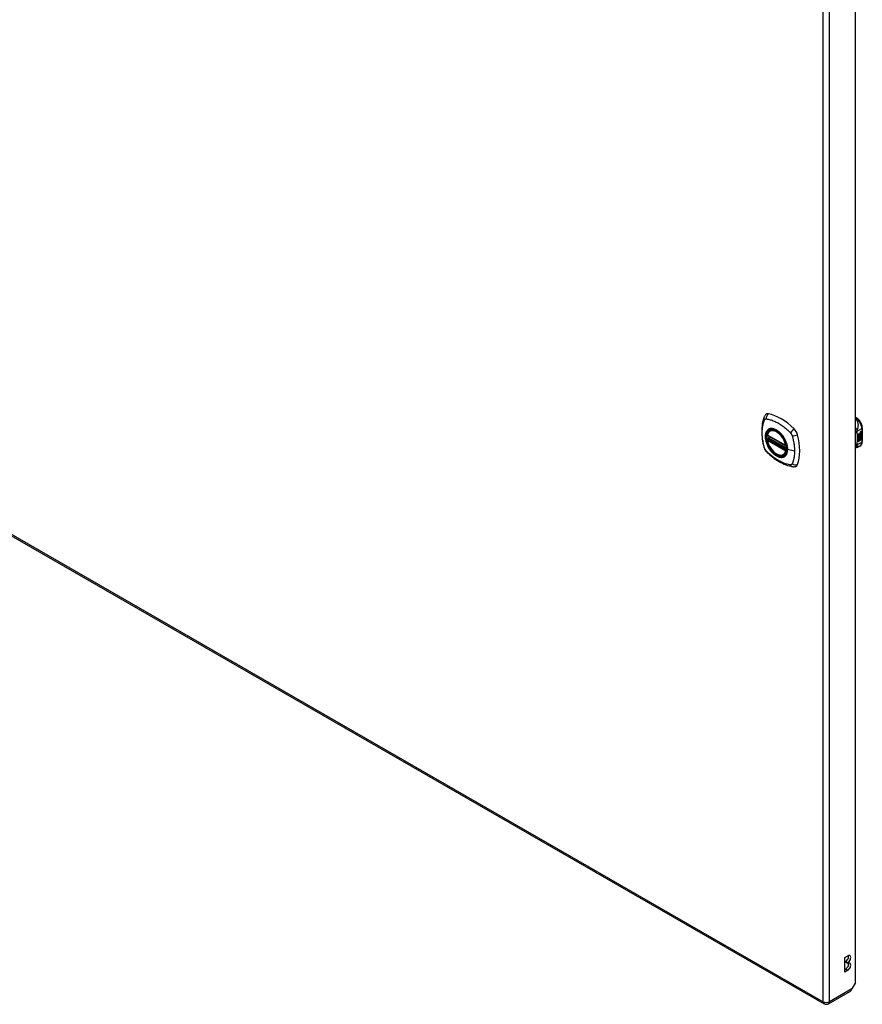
# Model space of a CAD drawing. Header units: inches. Extents: x 435.6 to 512.6, y 168.1 to 236.8.
# Tile 7 of 10: x 493.6 to 512.6, y 168.1 to 190.4. Entities that reach past the tile are written whole.
import ezdxf

# ---------------------------------------------------------------- set-up
doc = ezdxf.new("R2010")
doc.units = ezdxf.units.IN
doc.header["$MEASUREMENT"] = 0
doc.layers.add('Visible Edges(ANSI)', color=7, linetype='Continuous', lineweight=25)
doc.layers.add('Visible Tangent Edges(ANSI)', color=7, linetype='Continuous', lineweight=25)

msp = doc.modelspace()

# ---------------------------------------------------------------- linework, layer by layer
at = {"layer": 'Visible Edges(ANSI)'}
for p, q in [((512.434, 168.643), (512.434, 192.845)), ((473.819, 189.99), (511.724, 168.162)), ((512.434, 181.408), (512.454, 181.396)), ((510.501, 181.105), (510.512, 181.111)), ((512.494, 181.024), (512.532, 181.046)), ((512.494, 181.009), (512.531, 181.031)), ((512.532, 181.03), (512.494, 181.008)), ((512.494, 181.006), (512.532, 181.027)), ((512.494, 181.008), (512.494, 181.024)), ((512.494, 180.991), (512.535, 181.015)), ((512.537, 181.014), (512.494, 180.989)), ((512.494, 180.987), (512.541, 181.014)), ((512.531, 181.037), (512.534, 181.039)), ((512.531, 181.031), (512.531, 181.037)), ((512.532, 181.036), (512.531, 181.037)), ((512.532, 181.03), (512.531, 181.031)), ((512.531, 181.016), (512.531, 181.027)), ((512.532, 181.015), (512.531, 181.016)), ((512.531, 181.006), (512.536, 181.011)), ((512.535, 181.038), (512.532, 181.036)), ((512.532, 181.036), (512.532, 181.03)), ((512.532, 181.027), (512.532, 181.015)), ((512.532, 181.015), (512.537, 181.014)), ((512.541, 181.014), (512.532, 181.005)), ((512.534, 181.03), (512.558, 181.039)), ((512.559, 181.039), (512.534, 181.029)), ((512.535, 181.038), (512.534, 181.039)), ((512.534, 181.035), (512.538, 181.037)), ((512.534, 181.029), (512.534, 181.035)), ((512.534, 181.026), (512.546, 181.02)), ((512.534, 181.017), (512.534, 181.026)), ((512.534, 181.017), (512.541, 181.016)), ((512.542, 181.015), (512.534, 181.017)), ((512.534, 181.004), (512.542, 181.014)), ((512.534, 180.998), (512.545, 181.011)), ((512.538, 181.039), (512.537, 181.04)), ((512.54, 181.06), (512.538, 181.06)), ((512.539, 181.057), (512.538, 181.058)), ((512.54, 181.041), (512.538, 181.042)), ((512.538, 181.037), (512.538, 181.039)), ((512.542, 181.015), (512.541, 181.016)), ((512.542, 181.07), (512.558, 181.076)), ((512.542, 181.052), (512.558, 181.058)), ((512.542, 181.014), (512.542, 181.015)), ((512.543, 181.077), (512.559, 181.083)), ((512.559, 181.075), (512.543, 181.069)), ((512.559, 181.057), (512.543, 181.051)), ((512.546, 181.01), (512.545, 181.011)), ((512.545, 181.011), (512.558, 181.005)), ((512.546, 181.02), (512.559, 181.035)), ((512.549, 181.06), (512.559, 181.064)), ((512.549, 181.042), (512.559, 181.046)), ((512.549, 181.017), (512.558, 181.027)), ((512.549, 181.016), (512.549, 181.017)), ((512.55, 181.017), (512.549, 181.017)), ((512.55, 181.015), (512.549, 181.016)), ((512.559, 181.026), (512.55, 181.017)), ((512.55, 181.017), (512.55, 181.015)), ((512.55, 181.015), (512.559, 181.013)), ((512.558, 181.076), (512.558, 181.082)), ((512.559, 181.075), (512.558, 181.076)), ((512.558, 181.058), (512.558, 181.064)), ((512.559, 181.057), (512.558, 181.058)), ((512.558, 181.039), (512.558, 181.045)), ((512.559, 181.039), (512.558, 181.039)), ((512.558, 181.027), (512.558, 181.033)), ((512.559, 181.026), (512.558, 181.027)), ((512.558, 181.005), (512.558, 181.014)), ((512.559, 181.083), (512.559, 181.075)), ((512.559, 181.064), (512.559, 181.057)), ((512.559, 181.046), (512.559, 181.039)), ((512.559, 181.035), (512.559, 181.026)), ((512.559, 181.013), (512.559, 181.004)), ((512.585, 181.169), (512.585, 180.863)), ((510.445, 181), (510.859, 180.762)), ((510.445, 180.905), (510.459, 180.913)), ((510.464, 180.924), (510.464, 180.927)), ((510.47, 180.939), (510.511, 180.962)), ((512.494, 180.989), (512.494, 181.006)), ((512.494, 180.972), (512.531, 180.993)), ((512.494, 180.951), (512.494, 180.987)), ((512.495, 180.971), (512.494, 180.971)), ((512.494, 180.951), (512.505, 180.951)), ((512.506, 180.95), (512.494, 180.951)), ((512.494, 180.917), (512.518, 180.95)), ((512.494, 180.933), (512.506, 180.95)), ((512.52, 180.949), (512.494, 180.914)), ((512.494, 180.861), (512.494, 180.933)), ((512.494, 180.914), (512.509, 180.923)), ((512.494, 180.914), (512.494, 180.915)), ((512.494, 180.862), (512.508, 180.87)), ((512.509, 180.869), (512.494, 180.861)), ((512.532, 180.993), (512.495, 180.971)), ((512.495, 180.971), (512.518, 180.964)), ((512.506, 180.95), (512.505, 180.951)), ((512.508, 180.87), (512.508, 180.922)), ((512.509, 180.869), (512.508, 180.87)), ((512.509, 180.923), (512.509, 180.869)), ((512.511, 180.924), (512.526, 180.933)), ((512.511, 180.87), (512.511, 180.924)), ((512.511, 180.872), (512.525, 180.88)), ((512.526, 180.879), (512.511, 180.87)), ((512.518, 180.964), (512.532, 180.984)), ((512.52, 180.949), (512.518, 180.95)), ((512.518, 180.95), (512.532, 180.947)), ((512.533, 180.946), (512.52, 180.949)), ((512.525, 180.88), (512.525, 180.932)), ((512.526, 180.879), (512.525, 180.88)), ((512.526, 180.933), (512.526, 180.879)), ((512.528, 180.942), (512.533, 180.946)), ((512.542, 180.942), (512.528, 180.942)), ((512.529, 180.964), (512.534, 180.97)), ((512.53, 180.963), (512.529, 180.964)), ((512.529, 180.943), (512.541, 180.943)), ((512.529, 180.934), (512.542, 180.942)), ((512.529, 180.88), (512.529, 180.934)), ((512.529, 180.882), (512.542, 180.89)), ((512.544, 180.889), (512.529, 180.88)), ((512.536, 180.97), (512.53, 180.963)), ((512.53, 180.963), (512.551, 180.958)), ((512.531, 180.993), (512.531, 181.006)), ((512.532, 181.005), (512.531, 181.006)), ((512.532, 180.993), (512.531, 180.993)), ((512.532, 181.005), (512.532, 180.993)), ((512.533, 180.946), (512.532, 180.947)), ((512.546, 181.01), (512.534, 180.996)), ((512.534, 180.996), (512.534, 181.004)), ((512.536, 180.97), (512.534, 180.97)), ((512.539, 180.977), (512.538, 180.978)), ((512.542, 180.942), (512.541, 180.943)), ((512.542, 180.89), (512.542, 180.943)), ((512.544, 180.942), (512.542, 180.943)), ((512.542, 180.943), (512.565, 180.942)), ((512.544, 180.889), (512.542, 180.89)), ((512.544, 180.99), (512.543, 180.991)), ((512.543, 180.953), (512.549, 180.958)), ((512.544, 180.953), (512.543, 180.953)), ((512.544, 180.977), (512.544, 180.99)), ((512.551, 180.958), (512.544, 180.953)), ((512.544, 180.953), (512.566, 180.941)), ((512.544, 180.942), (512.544, 180.889)), ((512.566, 180.941), (512.544, 180.942)), ((512.559, 181.004), (512.546, 181.01)), ((512.547, 180.98), (512.547, 180.999)), ((512.548, 180.979), (512.547, 180.98)), ((512.548, 180.999), (512.548, 180.979)), ((512.554, 180.998), (512.558, 181.001)), ((512.559, 181.004), (512.558, 181.005)), ((510.814, 180.562), (510.824, 180.568)), ((512.532, 180.757), (512.492, 180.734)), ((512.19, 169.205), (512.257, 169.244)), ((512.19, 168.878), (512.19, 169.205)), ((512.209, 169.1), (512.209, 169.116)), ((512.257, 169.089), (512.209, 169.116)), ((512.257, 169.072), (512.209, 169.1)), ((512.257, 169.089), (512.257, 169.072)), ((512.19, 168.934), (512.209, 168.945)), ((512.257, 168.917), (512.19, 168.878)), ((512.434, 168.643), (512.351, 168.5)), ((511.823, 168.162), (512.318, 168.448))]:
    msp.add_line(p, q, dxfattribs=at)
at = {"layer": 'Visible Edges(ANSI)', "flags": 128}
for points in [[(510.406, 181.47), (510.393, 181.456), (510.382, 181.442), (510.374, 181.428), (510.367, 181.414)], [(510.367, 181.414), (510.36, 181.392), (510.353, 181.373), (510.348, 181.354), (510.343, 181.335), (510.339, 181.317), (510.335, 181.297), (510.327, 181.257), (510.322, 181.216), (510.318, 181.175), (510.315, 181.133), (510.315, 181.09), (510.315, 181.046), (510.318, 181.002), (510.322, 180.957), (510.327, 180.912), (510.334, 180.867), (510.342, 180.822), (510.352, 180.776), (510.358, 180.753), (510.361, 180.741), (510.364, 180.727)], [(512.585, 181.169), (512.584, 181.185), (512.582, 181.202), (512.579, 181.218), (512.575, 181.235), (512.569, 181.251), (512.563, 181.267), (512.555, 181.283), (512.547, 181.299), (512.538, 181.314), (512.527, 181.328), (512.517, 181.342), (512.505, 181.355), (512.493, 181.367), (512.48, 181.378), (512.467, 181.388), (512.454, 181.396)], [(510.439, 181.013), (510.443, 181.028), (510.449, 181.042), (510.455, 181.056), (510.462, 181.068), (510.471, 181.079), (510.48, 181.089), (510.49, 181.097), (510.501, 181.105)], [(510.755, 181.023), (510.774, 181.001), (510.791, 180.978), (510.808, 180.954), (510.823, 180.929), (510.837, 180.903), (510.85, 180.876), (510.861, 180.85), (510.871, 180.823)], [(510.814, 180.562), (510.802, 180.556), (510.79, 180.552), (510.777, 180.549), (510.764, 180.547), (510.751, 180.547), (510.737, 180.547), (510.722, 180.549), (510.708, 180.553), (510.694, 180.557), (510.679, 180.563), (510.664, 180.57), (510.649, 180.578), (510.635, 180.587), (510.62, 180.598), (510.606, 180.609), (510.592, 180.621), (510.578, 180.634), (510.565, 180.648), (510.552, 180.662), (510.539, 180.678), (510.527, 180.694), (510.515, 180.71), (510.504, 180.727), (510.494, 180.745), (510.484, 180.763), (510.475, 180.781), (510.467, 180.8), (510.46, 180.818), (510.453, 180.837), (510.448, 180.855), (510.443, 180.874), (510.439, 180.892)], [(510.459, 180.913), (510.461, 180.915), (510.463, 180.918), (510.464, 180.921), (510.464, 180.924)], [(512.532, 180.757), (512.545, 180.766), (512.556, 180.777), (512.565, 180.789), (512.573, 180.803), (512.578, 180.817), (512.582, 180.832), (512.584, 180.848), (512.585, 180.863)], [(510.364, 180.727), (510.369, 180.714), (510.374, 180.701), (510.38, 180.688), (510.386, 180.676), (510.394, 180.664), (510.402, 180.652), (510.41, 180.641), (510.42, 180.631)], [(510.42, 180.631), (510.43, 180.621), (510.439, 180.612), (510.457, 180.595), (510.491, 180.565), (510.526, 180.535), (510.562, 180.506), (510.598, 180.479), (510.634, 180.454), (510.671, 180.43), (510.709, 180.407), (510.746, 180.386), (510.784, 180.367), (510.822, 180.35), (510.86, 180.335), (510.898, 180.321), (510.937, 180.309), (510.975, 180.3), (510.994, 180.296), (511.004, 180.294), (511.015, 180.292)], [(512.492, 180.734), (512.478, 180.727), (512.464, 180.723), (512.449, 180.72), (512.434, 180.72)], [(511.015, 180.292), (511.031, 180.29), (511.047, 180.29), (511.065, 180.292), (511.083, 180.296)]]:
    msp.add_lwpolyline(points, dxfattribs=at)
at = {"layer": 'Visible Edges(ANSI)'}
for centre, radius, start, end in [((510.451, 181.011), 0.0118, 166.5789, 240.064), ((510.451, 180.895), 0.0118, 119.936, 190.602), ((510.476, 180.928), 0.0118, 119.936, 187.8207), ((510.865, 180.772), 0.0118, 240.064, 282.6676), ((511.773, 168.248), 0.099, 240.064, 299.936)]:
    msp.add_arc(centre, radius, start, end, dxfattribs=at)
for centre, major_axis, ratio, start_param, end_param in [((510.504, 181.324), (-0.088, 0.154), 0.578093, 5.827357, 6.408431), ((510.755, 180.326), (-0.639, 1.109), 0.578093, 5.172085, 5.827357), ((510.651, 180.829), (0.157, -0.273), 0.578093, 2.362013, 7.062765), ((511.006, 181.035), (0.088, -0.154), 0.578093, 1.114968, 2.030492), ((510.268, 181.17), (-0.639, 1.109), 0.578093, 3.601288, 4.256561), ((512.542, 181.053), (-0.008, -0.0139), 0.578093, 5.599531, 6.283185), ((512.543, 181.052), (-0.008, -0.0139), 0.578093, 5.474827, 6.308913), ((512.538, 181.068), (0.00349, 0.00607), 0.578093, 1.10591, 2.348655), ((512.544, 181.072), (-0.0082, -0.0142), 0.578093, 5.490247, 6.612005), ((512.538, 181.05), (0.00337, 0.00586), 0.578093, 1.080045, 2.345144), ((512.544, 181.054), (-0.008, -0.0139), 0.578093, 5.486737, 6.497871), ((512.541, 181.06), (0.0096, 0.0166), 0.578093, 0.591478, 1.10591), ((512.543, 181.073), (-0.0082, -0.0142), 0.578093, 0.086325, 0.32882), ((512.54, 181.042), (0.0096, 0.0166), 0.578093, 0.846591, 1.080045), ((512.543, 181.054), (-0.008, -0.0139), 0.578093, 0.088333, 0.214686), ((512.539, 181.065), (0.002, 0.00347), 0.578093, 1.194468, 2.460773), ((512.543, 181.068), (-0.00419, -0.00728), 0.578093, 5.602365, 6.283185), ((512.539, 181.047), (0.002, 0.00347), 0.578093, 1.194614, 2.459504), ((512.543, 181.049), (-0.00419, -0.00728), 0.578093, 5.601097, 6.283185), ((512.541, 181.063), (0.00409, 0.00711), 0.578093, 0.608795, 1.194468), ((512.541, 181.065), (-0.002, -0.00347), 0.578093, 4.33606, 5.602365), ((512.544, 181.067), (-0.00419, -0.00728), 0.578093, 5.602365, 6.501309), ((512.541, 181.045), (0.00409, 0.00711), 0.578093, 0.608932, 1.194614), ((512.541, 181.046), (-0.002, -0.00347), 0.578093, 4.336206, 5.601097), ((512.544, 181.049), (-0.00419, -0.00728), 0.578093, 5.601097, 6.50115), ((512.542, 181.062), (-0.00409, -0.00711), 0.578093, 3.750388, 4.33606), ((512.542, 181.044), (-0.00409, -0.00711), 0.578093, 3.750524, 4.336206), ((512.552, 181.087), (-0.0155, -0.0269), 0.578093, 0.234705, 0.623342), ((512.553, 181.069), (-0.0155, -0.0269), 0.578093, 0.217964, 0.608932), ((512.546, 180.989), (-0.011, -0.0191), 0.578093, 5.44239, 6.249461), ((512.547, 180.988), (-0.011, -0.0191), 0.578093, 5.27034, 6.249461), ((512.547, 180.988), (-0.0099, -0.0173), 0.578093, 5.328451, 6.266738), ((512.54, 180.987), (0.00506, 0.00878), 0.578093, 1.199629, 2.268394), ((512.541, 180.985), (-0.00364, -0.00633), 0.578093, 4.818058, 5.834093), ((512.543, 180.988), (-0.00559, -0.00971), 0.578093, 5.834093, 6.283185), ((512.543, 180.982), (0.0094, 0.0163), 0.578093, 0.3673, 1.199629), ((512.54, 180.985), (0.00318, 0.00552), 0.578093, 0.285255, 1.676465), ((512.542, 180.984), (-0.00364, -0.00633), 0.578093, 4.818058, 5.834093), ((512.545, 180.987), (-0.00559, -0.00971), 0.578093, 5.834093, 6.944434), ((512.549, 180.995), (-0.0132, -0.023), 0.578093, 0.05511, 0.723506), ((512.55, 180.994), (-0.0132, -0.023), 0.578093, 6.266738, 7.006692), ((512.542, 180.984), (0.00318, 0.00552), 0.578093, 0.285255, 1.676465), ((512.548, 180.984), (0.0066, 0.0114), 0.578093, 3.865099, 5.348557), ((512.549, 180.985), (0.00319, 0.00555), 0.578093, 3.637533, 5.053908), ((512.55, 180.983), (-0.0066, -0.0114), 0.578093, 0.723506, 2.206964), ((512.54, 180.984), (0.0102, 0.0177), 0.578093, 5.053908, 5.889616), ((512.529, 180.976), (0.0202, 0.0351), 0.578093, 5.348557, 5.747216), ((512.531, 180.975), (-0.0202, -0.0351), 0.578093, 2.206964, 2.656801), ((511.006, 180.455), (0.088, -0.154), 0.578093, 6.157956, 6.742881), ((512.209, 169.194), (0.0474, 0.0823), 0.578093, 3.925057, 5.753614), ((512.257, 169.166), (0.0474, 0.0823), 0.578093, 3.925057, 7.06665), ((512.209, 169.022), (0.0474, 0.0823), 0.578093, 3.925057, 5.753614), ((512.257, 168.995), (0.0474, 0.0823), 0.578093, 3.925057, 7.06665), ((512.269, 168.534), (0.0494, -0.0858), 0.578093, 0, 0.614759), ((512.281, 168.54), (-0.07, -0.121), 0.576978, 1.399191, 1.571763)]:
    msp.add_ellipse(centre, major_axis=major_axis, ratio=ratio, start_param=start_param, end_param=end_param, dxfattribs=at)
msp.add_ellipse((510.647, 180.827), major_axis=(-0.16, 0.277), ratio=0.578093, dxfattribs=at)
at = {"layer": 'Visible Tangent Edges(ANSI)'}
for p, q in [((511.703, 168.208), (511.703, 192.505)), ((511.843, 168.208), (511.843, 192.505)), ((473.799, 190.035), (511.703, 168.208)), ((512.434, 181.394), (512.434, 181.394)), ((512.434, 181.394), (512.434, 181.394)), ((512.466, 181.091), (512.573, 181.153)), ((512.538, 181.063), (512.537, 181.064)), ((512.538, 181.044), (512.537, 181.045)), ((512.54, 181.067), (512.538, 181.068)), ((512.54, 181.049), (512.538, 181.05)), ((512.543, 181.069), (512.542, 181.07)), ((512.543, 181.051), (512.542, 181.052)), ((512.573, 181.153), (512.573, 180.847)), ((510.856, 180.767), (510.442, 181.006)), ((510.442, 180.89), (510.856, 180.651)), ((510.451, 180.904), (510.462, 180.911)), ((510.865, 180.666), (510.451, 180.904)), ((510.462, 180.911), (510.872, 180.675)), ((510.873, 180.692), (510.47, 180.924)), ((510.476, 180.938), (510.514, 180.96)), ((510.873, 180.709), (510.476, 180.938)), ((512.573, 180.847), (512.466, 180.785)), ((512.537, 180.979), (512.536, 180.98)), ((512.538, 180.986), (512.537, 180.986)), ((512.549, 180.972), (512.548, 180.973)), ((512.559, 180.987), (512.558, 180.987)), ((510.871, 180.67), (510.865, 180.666)), ((511.055, 180.642), (510.898, 180.681)), ((512.257, 168.917), (512.209, 168.945)), ((512.351, 168.5), (511.843, 168.208))]:
    msp.add_line(p, q, dxfattribs=at)
at = {"layer": 'Visible Tangent Edges(ANSI)', "flags": 128}
for points in [[(510.378, 180.713), (510.368, 180.746), (510.361, 180.776), (510.354, 180.805), (510.348, 180.835), (510.343, 180.864), (510.338, 180.893), (510.334, 180.922), (510.331, 180.951), (510.328, 180.979), (510.326, 181.007), (510.325, 181.035), (510.325, 181.062), (510.325, 181.089), (510.326, 181.115), (510.328, 181.141), (510.331, 181.166), (510.334, 181.191), (510.338, 181.215), (510.343, 181.238), (510.348, 181.261), (510.354, 181.284), (510.361, 181.305), (510.368, 181.326), (510.378, 181.348)], [(510.378, 181.348), (510.379, 181.35), (510.38, 181.352), (510.381, 181.353), (510.382, 181.355), (510.383, 181.356), (510.384, 181.358), (510.386, 181.359), (510.387, 181.36), (510.388, 181.361), (510.39, 181.362), (510.391, 181.363), (510.393, 181.364), (510.394, 181.365), (510.396, 181.366), (510.398, 181.367), (510.399, 181.367), (510.401, 181.368), (510.403, 181.368), (510.405, 181.369), (510.406, 181.369), (510.408, 181.369), (510.41, 181.369), (510.412, 181.369), (510.414, 181.369)], [(510.414, 181.369), (510.438, 181.367), (510.46, 181.363), (510.482, 181.358), (510.505, 181.352), (510.527, 181.346), (510.55, 181.338), (510.573, 181.33), (510.596, 181.321), (510.62, 181.311), (510.643, 181.299), (510.666, 181.287), (510.69, 181.274), (510.713, 181.26), (510.736, 181.246), (510.76, 181.23), (510.783, 181.214), (510.806, 181.196), (510.828, 181.178), (510.851, 181.159), (510.874, 181.14), (510.896, 181.12), (510.918, 181.099), (510.94, 181.078), (510.964, 181.053)], [(512.474, 181.129), (512.477, 181.137), (512.48, 181.145), (512.483, 181.153), (512.485, 181.162), (512.488, 181.17), (512.49, 181.179), (512.492, 181.187), (512.493, 181.196), (512.495, 181.205), (512.495, 181.215), (512.496, 181.225), (512.496, 181.234), (512.495, 181.245), (512.494, 181.255), (512.493, 181.266), (512.49, 181.277), (512.487, 181.289), (512.483, 181.3), (512.477, 181.312), (512.471, 181.324), (512.463, 181.335), (512.455, 181.346), (512.445, 181.357), (512.434, 181.366)], [(510.452, 181.124), (510.443, 181.116), (510.434, 181.107), (510.427, 181.097), (510.42, 181.087), (510.414, 181.075), (510.409, 181.062), (510.404, 181.049), (510.4, 181.035), (510.397, 181.02), (510.395, 181.005), (510.394, 180.989), (510.394, 180.972), (510.394, 180.955), (510.395, 180.937), (510.397, 180.92), (510.4, 180.901), (510.404, 180.883), (510.409, 180.864), (510.414, 180.845), (510.42, 180.827), (510.427, 180.808), (510.434, 180.789), (510.443, 180.771), (510.452, 180.752)], [(510.895, 180.684), (510.89, 180.625), (510.873, 180.576), (510.845, 180.539), (510.809, 180.515), (510.765, 180.505), (510.715, 180.511), (510.662, 180.531), (510.609, 180.564), (510.557, 180.61), (510.509, 180.665), (510.468, 180.728), (510.435, 180.796), (510.412, 180.865), (510.4, 180.932), (510.398, 180.995), (510.409, 181.05), (510.43, 181.094), (510.461, 181.126), (510.501, 181.145), (510.547, 181.148), (510.598, 181.137), (510.652, 181.112), (510.705, 181.073), (510.755, 181.023)], [(510.485, 181.144), (510.483, 181.143), (510.482, 181.143), (510.48, 181.142), (510.479, 181.141), (510.477, 181.141), (510.476, 181.14), (510.474, 181.139), (510.473, 181.138), (510.472, 181.138), (510.47, 181.137), (510.469, 181.136), (510.467, 181.135), (510.466, 181.135), (510.465, 181.134), (510.463, 181.133), (510.462, 181.132), (510.461, 181.131), (510.459, 181.13), (510.458, 181.129), (510.457, 181.128), (510.455, 181.127), (510.454, 181.126), (510.453, 181.125), (510.452, 181.124)], [(510.807, 180.958), (510.795, 180.975), (510.783, 180.992), (510.771, 181.008), (510.758, 181.023), (510.745, 181.038), (510.731, 181.052), (510.718, 181.065), (510.704, 181.077), (510.689, 181.089), (510.675, 181.1), (510.661, 181.11), (510.646, 181.118), (510.631, 181.126), (510.617, 181.133), (510.602, 181.139), (510.588, 181.144), (510.574, 181.148), (510.56, 181.15), (510.547, 181.152), (510.533, 181.152), (510.521, 181.152), (510.508, 181.15), (510.496, 181.148), (510.485, 181.144)], [(510.964, 181.053), (510.965, 181.052), (510.966, 181.051), (510.967, 181.049), (510.968, 181.048), (510.968, 181.047), (510.969, 181.046), (510.97, 181.045), (510.971, 181.044), (510.972, 181.042), (510.973, 181.041), (510.974, 181.04), (510.975, 181.039), (510.976, 181.038), (510.977, 181.036), (510.978, 181.035), (510.979, 181.034), (510.979, 181.032), (510.98, 181.031), (510.981, 181.03), (510.982, 181.029), (510.983, 181.027), (510.984, 181.026), (510.984, 181.025), (510.985, 181.023)], [(510.985, 181.023), (510.986, 181.022), (510.987, 181.021), (510.987, 181.019), (510.988, 181.018), (510.989, 181.017), (510.989, 181.015), (510.99, 181.014), (510.991, 181.012), (510.992, 181.011), (510.992, 181.01), (510.993, 181.008), (510.993, 181.007), (510.994, 181.005), (510.995, 181.004), (510.995, 181.003), (510.996, 181.001), (510.996, 181), (510.997, 180.998), (510.997, 180.997), (510.998, 180.996), (510.998, 180.994), (510.999, 180.993), (510.999, 180.991), (511, 180.99)], [(512.474, 181.129), (512.473, 181.13), (512.472, 181.131), (512.471, 181.132), (512.469, 181.133), (512.468, 181.134), (512.467, 181.136), (512.465, 181.137), (512.464, 181.138), (512.462, 181.139), (512.461, 181.14), (512.459, 181.142), (512.457, 181.143), (512.455, 181.144), (512.454, 181.145), (512.452, 181.147), (512.45, 181.148), (512.448, 181.149), (512.446, 181.15), (512.444, 181.152), (512.442, 181.153), (512.44, 181.154), (512.438, 181.155), (512.436, 181.156), (512.434, 181.157)], [(512.466, 181.091), (512.465, 181.091), (512.464, 181.091), (512.462, 181.09), (512.461, 181.09), (512.46, 181.09), (512.459, 181.09), (512.458, 181.089), (512.457, 181.089), (512.455, 181.089), (512.454, 181.089), (512.453, 181.089), (512.451, 181.088), (512.45, 181.088), (512.449, 181.088), (512.447, 181.088), (512.446, 181.088), (512.444, 181.088), (512.443, 181.088), (512.442, 181.088), (512.44, 181.087), (512.438, 181.087), (512.437, 181.087), (512.435, 181.087), (512.434, 181.087)], [(512.465, 181.078), (512.464, 181.078), (512.463, 181.077), (512.462, 181.076), (512.461, 181.075), (512.46, 181.075), (512.459, 181.074), (512.457, 181.073), (512.456, 181.072), (512.455, 181.072), (512.454, 181.071), (512.452, 181.07), (512.451, 181.069), (512.45, 181.069), (512.448, 181.068), (512.447, 181.067), (512.446, 181.067), (512.444, 181.066), (512.443, 181.065), (512.441, 181.065), (512.44, 181.064), (512.438, 181.064), (512.437, 181.063), (512.435, 181.063), (512.434, 181.062)], [(512.465, 181.078), (512.465, 181.079), (512.465, 181.079), (512.465, 181.08), (512.465, 181.08), (512.465, 181.081), (512.465, 181.081), (512.465, 181.082), (512.465, 181.082), (512.465, 181.083), (512.465, 181.083), (512.465, 181.084), (512.465, 181.084), (512.465, 181.085), (512.465, 181.085), (512.465, 181.086), (512.465, 181.086), (512.465, 181.087), (512.465, 181.088), (512.465, 181.088), (512.465, 181.089), (512.465, 181.089), (512.465, 181.09), (512.465, 181.091), (512.466, 181.091)], [(512.465, 180.798), (512.467, 180.81), (512.469, 180.823), (512.471, 180.836), (512.472, 180.848), (512.474, 180.861), (512.475, 180.873), (512.476, 180.885), (512.477, 180.898), (512.477, 180.91), (512.478, 180.922), (512.478, 180.934), (512.478, 180.945), (512.478, 180.957), (512.478, 180.969), (512.477, 180.98), (512.477, 180.992), (512.476, 181.003), (512.475, 181.014), (512.474, 181.025), (512.472, 181.036), (512.471, 181.047), (512.469, 181.057), (512.467, 181.068), (512.465, 181.078)], [(512.466, 181.091), (512.466, 181.093), (512.466, 181.095), (512.466, 181.096), (512.467, 181.098), (512.467, 181.1), (512.467, 181.102), (512.467, 181.103), (512.468, 181.105), (512.468, 181.107), (512.468, 181.109), (512.469, 181.11), (512.469, 181.112), (512.47, 181.114), (512.47, 181.115), (512.47, 181.117), (512.471, 181.118), (512.471, 181.119), (512.471, 181.121), (512.472, 181.122), (512.472, 181.124), (512.473, 181.125), (512.473, 181.126), (512.474, 181.127), (512.474, 181.129)], [(510.459, 180.913), (510.459, 180.913), (510.459, 180.913), (510.459, 180.913), (510.459, 180.913), (510.459, 180.913), (510.459, 180.913), (510.459, 180.913), (510.458, 180.913), (510.458, 180.913), (510.458, 180.913), (510.458, 180.913), (510.458, 180.913), (510.458, 180.913), (510.458, 180.913), (510.458, 180.913), (510.458, 180.913), (510.458, 180.913), (510.458, 180.913), (510.458, 180.913), (510.458, 180.913), (510.458, 180.913), (510.458, 180.913), (510.458, 180.913), (510.458, 180.913)], [(510.458, 180.913), (510.458, 180.913), (510.458, 180.913), (510.458, 180.912), (510.458, 180.912), (510.458, 180.912), (510.458, 180.912), (510.458, 180.912), (510.458, 180.912), (510.459, 180.912), (510.459, 180.912), (510.459, 180.912), (510.459, 180.912), (510.459, 180.912), (510.459, 180.912), (510.459, 180.912), (510.459, 180.912), (510.459, 180.912), (510.459, 180.912), (510.46, 180.912), (510.46, 180.912), (510.46, 180.912), (510.46, 180.912), (510.46, 180.911), (510.461, 180.911)], [(510.461, 180.911), (510.461, 180.911), (510.461, 180.911), (510.461, 180.911), (510.461, 180.911), (510.461, 180.911), (510.461, 180.911), (510.461, 180.911), (510.461, 180.911), (510.461, 180.911), (510.461, 180.911), (510.461, 180.911), (510.461, 180.911), (510.461, 180.911), (510.461, 180.911), (510.461, 180.911), (510.462, 180.911), (510.462, 180.911), (510.462, 180.911), (510.462, 180.911), (510.462, 180.911), (510.462, 180.911), (510.462, 180.911), (510.462, 180.911), (510.462, 180.911)], [(510.464, 180.926), (510.464, 180.926), (510.464, 180.926), (510.464, 180.926), (510.464, 180.926), (510.464, 180.925), (510.464, 180.925), (510.464, 180.925), (510.464, 180.925), (510.464, 180.925), (510.464, 180.925), (510.464, 180.925), (510.464, 180.925), (510.464, 180.925), (510.464, 180.925), (510.464, 180.925), (510.464, 180.925), (510.464, 180.925), (510.464, 180.925), (510.464, 180.925), (510.464, 180.925), (510.464, 180.925), (510.464, 180.924), (510.464, 180.924), (510.464, 180.924)], [(510.467, 180.925), (510.467, 180.925), (510.467, 180.925), (510.467, 180.925), (510.467, 180.925), (510.466, 180.925), (510.466, 180.925), (510.466, 180.925), (510.466, 180.926), (510.466, 180.926), (510.466, 180.926), (510.465, 180.926), (510.465, 180.926), (510.465, 180.926), (510.465, 180.926), (510.465, 180.926), (510.465, 180.926), (510.465, 180.926), (510.465, 180.926), (510.465, 180.926), (510.465, 180.926), (510.464, 180.926), (510.464, 180.926), (510.464, 180.926), (510.464, 180.926)], [(510.47, 180.924), (510.47, 180.924), (510.47, 180.924), (510.47, 180.924), (510.47, 180.924), (510.47, 180.924), (510.47, 180.924), (510.469, 180.924), (510.469, 180.924), (510.469, 180.924), (510.469, 180.924), (510.469, 180.924), (510.469, 180.924), (510.469, 180.924), (510.469, 180.924), (510.468, 180.925), (510.468, 180.925), (510.468, 180.925), (510.468, 180.925), (510.468, 180.925), (510.468, 180.925), (510.468, 180.925), (510.468, 180.925), (510.467, 180.925), (510.467, 180.925)], [(510.84, 180.901), (510.839, 180.903), (510.837, 180.906), (510.836, 180.908), (510.835, 180.911), (510.833, 180.913), (510.832, 180.916), (510.831, 180.918), (510.83, 180.92), (510.828, 180.923), (510.827, 180.925), (510.825, 180.928), (510.824, 180.93), (510.823, 180.932), (510.821, 180.935), (510.82, 180.937), (510.818, 180.94), (510.817, 180.942), (510.816, 180.944), (510.814, 180.947), (510.813, 180.949), (510.811, 180.951), (510.81, 180.954), (510.808, 180.956), (510.807, 180.958)], [(510.898, 180.681), (510.898, 180.69), (510.898, 180.698), (510.897, 180.707), (510.897, 180.716), (510.896, 180.725), (510.895, 180.734), (510.893, 180.743), (510.892, 180.752), (510.89, 180.761), (510.888, 180.77), (510.886, 180.78), (510.883, 180.789), (510.881, 180.798), (510.878, 180.808), (510.875, 180.817), (510.872, 180.826), (510.868, 180.836), (510.865, 180.845), (510.861, 180.855), (510.857, 180.864), (510.853, 180.873), (510.849, 180.882), (510.845, 180.892), (510.84, 180.901)], [(510.871, 180.823), (510.873, 180.817), (510.875, 180.811), (510.877, 180.805), (510.878, 180.799), (510.88, 180.793), (510.881, 180.787), (510.883, 180.781), (510.884, 180.775), (510.886, 180.769), (510.887, 180.763), (510.888, 180.757), (510.889, 180.751), (510.89, 180.745), (510.891, 180.74), (510.892, 180.734), (510.893, 180.728), (510.893, 180.722), (510.894, 180.717), (510.894, 180.711), (510.895, 180.705), (510.895, 180.7), (510.895, 180.694), (510.895, 180.689), (510.895, 180.684)], [(511, 180.99), (511.006, 180.972), (511.01, 180.957), (511.014, 180.942), (511.017, 180.927), (511.021, 180.913), (511.024, 180.898), (511.027, 180.883), (511.03, 180.868), (511.033, 180.854), (511.036, 180.839), (511.039, 180.825), (511.041, 180.81), (511.043, 180.796), (511.045, 180.781), (511.047, 180.767), (511.049, 180.753), (511.05, 180.738), (511.052, 180.724), (511.053, 180.71), (511.054, 180.696), (511.054, 180.683), (511.055, 180.669), (511.055, 180.655), (511.055, 180.642)], [(512.465, 180.798), (512.464, 180.797), (512.463, 180.797), (512.462, 180.797), (512.461, 180.796), (512.46, 180.796), (512.459, 180.796), (512.457, 180.795), (512.456, 180.795), (512.455, 180.795), (512.454, 180.794), (512.452, 180.794), (512.451, 180.794), (512.45, 180.794), (512.448, 180.794), (512.447, 180.793), (512.446, 180.793), (512.444, 180.793), (512.443, 180.793), (512.441, 180.793), (512.44, 180.793), (512.438, 180.792), (512.437, 180.792), (512.435, 180.792), (512.434, 180.792)], [(512.466, 180.785), (512.465, 180.786), (512.465, 180.786), (512.465, 180.787), (512.465, 180.787), (512.465, 180.788), (512.465, 180.788), (512.465, 180.789), (512.465, 180.789), (512.465, 180.79), (512.465, 180.79), (512.465, 180.791), (512.465, 180.791), (512.465, 180.792), (512.465, 180.792), (512.465, 180.793), (512.465, 180.793), (512.465, 180.794), (512.465, 180.794), (512.465, 180.795), (512.465, 180.796), (512.465, 180.796), (512.465, 180.797), (512.465, 180.797), (512.465, 180.798)], [(510.414, 180.65), (510.412, 180.652), (510.41, 180.654), (510.408, 180.657), (510.406, 180.659), (510.405, 180.662), (510.403, 180.664), (510.401, 180.667), (510.399, 180.669), (510.398, 180.672), (510.396, 180.674), (510.394, 180.677), (510.393, 180.68), (510.391, 180.682), (510.39, 180.685), (510.388, 180.688), (510.387, 180.69), (510.386, 180.693), (510.384, 180.696), (510.383, 180.699), (510.382, 180.702), (510.381, 180.704), (510.38, 180.707), (510.379, 180.71), (510.378, 180.713)], [(510.964, 180.333), (510.94, 180.336), (510.918, 180.34), (510.896, 180.345), (510.874, 180.351), (510.851, 180.358), (510.828, 180.365), (510.806, 180.374), (510.783, 180.383), (510.76, 180.393), (510.736, 180.405), (510.713, 180.417), (510.69, 180.43), (510.666, 180.444), (510.643, 180.458), (510.62, 180.474), (510.596, 180.49), (510.573, 180.507), (510.55, 180.525), (510.527, 180.544), (510.505, 180.563), (510.482, 180.583), (510.46, 180.604), (510.438, 180.625), (510.414, 180.65)], [(510.452, 180.752), (510.453, 180.75), (510.454, 180.747), (510.455, 180.745), (510.457, 180.742), (510.458, 180.74), (510.459, 180.738), (510.461, 180.735), (510.462, 180.733), (510.463, 180.73), (510.465, 180.728), (510.466, 180.725), (510.467, 180.723), (510.469, 180.721), (510.47, 180.718), (510.472, 180.716), (510.473, 180.714), (510.474, 180.711), (510.476, 180.709), (510.477, 180.706), (510.479, 180.704), (510.48, 180.702), (510.482, 180.699), (510.483, 180.697), (510.485, 180.695)], [(510.485, 180.695), (510.496, 180.678), (510.508, 180.661), (510.521, 180.645), (510.534, 180.63), (510.547, 180.616), (510.56, 180.602), (510.574, 180.588), (510.588, 180.576), (510.602, 180.564), (510.617, 180.554), (510.631, 180.544), (510.646, 180.535), (510.661, 180.527), (510.675, 180.52), (510.69, 180.514), (510.704, 180.509), (510.718, 180.506), (510.732, 180.503), (510.745, 180.501), (510.758, 180.501), (510.771, 180.501), (510.783, 180.503), (510.795, 180.506), (510.807, 180.509)], [(510.84, 180.529), (510.845, 180.533), (510.849, 180.537), (510.853, 180.541), (510.857, 180.546), (510.861, 180.551), (510.865, 180.556), (510.868, 180.561), (510.872, 180.567), (510.875, 180.573), (510.878, 180.579), (510.881, 180.585), (510.883, 180.591), (510.886, 180.598), (510.888, 180.604), (510.89, 180.611), (510.892, 180.619), (510.893, 180.626), (510.895, 180.633), (510.896, 180.641), (510.897, 180.649), (510.897, 180.657), (510.898, 180.665), (510.898, 180.673), (510.898, 180.681)], [(511.055, 180.642), (511.055, 180.628), (511.055, 180.615), (511.054, 180.602), (511.054, 180.589), (511.053, 180.576), (511.052, 180.563), (511.05, 180.55), (511.049, 180.537), (511.047, 180.525), (511.045, 180.513), (511.043, 180.5), (511.041, 180.488), (511.039, 180.477), (511.036, 180.465), (511.033, 180.453), (511.03, 180.442), (511.027, 180.43), (511.024, 180.419), (511.021, 180.408), (511.017, 180.398), (511.014, 180.387), (511.01, 180.376), (511.006, 180.366), (511, 180.355)], [(512.466, 180.785), (512.465, 180.785), (512.464, 180.784), (512.462, 180.783), (512.461, 180.782), (512.46, 180.781), (512.459, 180.78), (512.458, 180.779), (512.457, 180.779), (512.455, 180.778), (512.454, 180.777), (512.453, 180.776), (512.451, 180.775), (512.45, 180.775), (512.449, 180.774), (512.447, 180.773), (512.446, 180.772), (512.444, 180.772), (512.443, 180.771), (512.442, 180.77), (512.44, 180.77), (512.438, 180.769), (512.437, 180.769), (512.435, 180.768), (512.434, 180.767)], [(512.474, 180.763), (512.473, 180.761), (512.472, 180.76), (512.471, 180.758), (512.469, 180.756), (512.468, 180.754), (512.467, 180.753), (512.465, 180.751), (512.464, 180.749), (512.462, 180.748), (512.461, 180.746), (512.459, 180.745), (512.457, 180.743), (512.455, 180.742), (512.454, 180.741), (512.452, 180.739), (512.45, 180.738), (512.448, 180.737), (512.446, 180.736), (512.444, 180.735), (512.442, 180.734), (512.44, 180.733), (512.438, 180.732), (512.436, 180.731), (512.434, 180.73)], [(512.474, 180.763), (512.474, 180.764), (512.473, 180.764), (512.473, 180.765), (512.472, 180.765), (512.472, 180.766), (512.471, 180.766), (512.471, 180.767), (512.471, 180.767), (512.47, 180.768), (512.47, 180.769), (512.47, 180.77), (512.469, 180.771), (512.469, 180.772), (512.468, 180.773), (512.468, 180.774), (512.468, 180.775), (512.467, 180.776), (512.467, 180.777), (512.467, 180.779), (512.467, 180.78), (512.466, 180.781), (512.466, 180.783), (512.466, 180.784), (512.466, 180.785)], [(512.492, 180.734), (512.494, 180.735), (512.495, 180.736), (512.495, 180.737), (512.496, 180.738), (512.496, 180.739), (512.496, 180.74), (512.496, 180.741), (512.496, 180.742), (512.495, 180.743), (512.494, 180.745), (512.494, 180.746), (512.493, 180.747), (512.492, 180.748), (512.491, 180.75), (512.489, 180.751), (512.488, 180.752), (512.486, 180.753), (512.485, 180.755), (512.483, 180.756), (512.482, 180.757), (512.48, 180.759), (512.478, 180.76), (512.476, 180.762), (512.474, 180.763)], [(510.807, 180.509), (510.808, 180.51), (510.81, 180.511), (510.811, 180.511), (510.813, 180.512), (510.814, 180.513), (510.816, 180.513), (510.817, 180.514), (510.818, 180.515), (510.82, 180.515), (510.821, 180.516), (510.823, 180.517), (510.824, 180.518), (510.825, 180.518), (510.827, 180.519), (510.828, 180.52), (510.829, 180.521), (510.831, 180.522), (510.832, 180.523), (510.833, 180.524), (510.835, 180.525), (510.836, 180.526), (510.837, 180.527), (510.839, 180.528), (510.84, 180.529)], [(511, 180.355), (510.999, 180.353), (510.998, 180.351), (510.997, 180.35), (510.996, 180.348), (510.995, 180.347), (510.993, 180.345), (510.992, 180.344), (510.991, 180.343), (510.99, 180.342), (510.988, 180.341), (510.987, 180.34), (510.985, 180.339), (510.984, 180.338), (510.982, 180.337), (510.98, 180.336), (510.979, 180.336), (510.977, 180.335), (510.975, 180.335), (510.973, 180.334), (510.971, 180.334), (510.969, 180.334), (510.968, 180.334), (510.966, 180.333), (510.964, 180.333)]]:
    msp.add_lwpolyline(points, dxfattribs=at)
at = {"layer": 'Visible Tangent Edges(ANSI)'}
for centre, major_axis, ratio, start_param, end_param in [((510.505, 181.387), (-0.026, -0.115), 0.753973, 3.899961, 5.037231), ((510.478, 181.372), (-0.11, 0.042), 0.703309, 0, 0.764267), ((512.434, 181.362), (0.0196, 0.0341), 0.578093, 0, 0.783464), ((512.434, 181.233), (0.098, -0.171), 0.578093, 0.787332, 2.358128), ((510.65, 180.829), (-0.173, 0.3), 0.578093, 5.049679, 10.658285), ((510.451, 181.011), (-0.0115, 0.0027), 0.695905, 0, 0.935665), ((510.649, 180.829), (-0.15, 0.261), 0.578093, 4.16689, 6.832552), ((510.658, 180.833), (-0.156, 0.271), 0.578093, 6.165882, 6.283185), ((511.034, 181.082), (-0.0787, -0.0881), 0.342407, 4.199127, 5.336397), ((511.061, 181.036), (0.116, 0.024), 0.339589, 4.087332, 5.224602), ((512.545, 181.169), (0.0394, 0), 0.575862, 5.497787, 6.283185), ((510.451, 180.895), (-0.0116, -0.0022), 0.423362, 0, 0.692028), ((510.451, 181.011), (-0.0059, -0.0102), 0.578093, 5.495853, 6.283185), ((510.451, 180.895), (-0.0059, -0.0102), 0.578093, 3.925057, 5.495853), ((510.649, 180.829), (0.15, -0.261), 0.578093, 4.16689, 6.832552), ((510.451, 180.895), (-0.0059, 0.0102), 0.578093, 5.499721, 6.283185), ((510.453, 180.923), (0.0019, -0.0117), 0.983789, 0.322582, 1.638537), ((510.459, 180.922), (0.0039, 0.0112), 0.654364, 3.80656, 5.233141), ((510.462, 180.92), (0.0059, 0.0102), 0.578093, 3.925057, 5.333981), ((510.476, 180.928), (-0.0117, -0.0016), 0.469248, 0, 0.204023), ((510.476, 180.928), (-0.0059, -0.0102), 0.578093, 3.925057, 5.349392), ((510.476, 180.928), (-0.0059, 0.0102), 0.578093, 5.499721, 6.283185), ((512.434, 180.928), (0.098, -0.171), 0.578093, 0, 0.787332), ((512.545, 180.863), (0.0394, 0), 0.575862, 5.497787, 6.283185), ((510.478, 180.76), (-0.114, -0.032), 0.388839, 0, 0.392668), ((510.505, 180.713), (-0.0848, -0.0822), 0.391657, 5.889683, 6.283185), ((510.658, 180.833), (0.156, -0.271), 0.578093, 0, 0.117303), ((510.865, 180.772), (-0.0059, -0.0102), 0.578093, 5.495853, 6.283185), ((510.865, 180.772), (-0.0116, -0.0022), 0.423362, 0.692028, 1.60444), ((510.865, 180.656), (0.0059, 0.0102), 0.578093, 0.783464, 2.354261), ((510.865, 180.656), (0.0115, -0.0027), 0.695905, 4.077257, 5.159885), ((510.865, 180.656), (0.0059, -0.0102), 0.578093, 1.626874, 2.358128), ((510.9, 180.684), (-0.00492, 0), 0.575862, 0.141897, 1.156289), ((511.061, 180.424), (0.113, -0.034), 0.752559, 4.384035, 5.521305), ((511.034, 180.408), (-0.019, -0.117), 0.704723, 5.515471, 6.283185), ((511.773, 168.248), (-0.0494, -0.0858), 0.578093, 5.495853, 6.283185), ((511.773, 168.248), (0.099, 0), 0.575862, 3.926991, 5.497787), ((511.773, 168.248), (0.0494, -0.0858), 0.578093, 0, 0.787332)]:
    msp.add_ellipse(centre, major_axis=major_axis, ratio=ratio, start_param=start_param, end_param=end_param, dxfattribs=at)
for centre, major_axis in [((510.65, 180.829), (0.171, -0.297)), ((510.647, 180.827), (-0.162, 0.282)), ((510.647, 180.827), (0.162, -0.281))]:
    msp.add_ellipse(centre, major_axis=major_axis, ratio=0.578093, dxfattribs=at)

doc.saveas('drawing.dxf')
